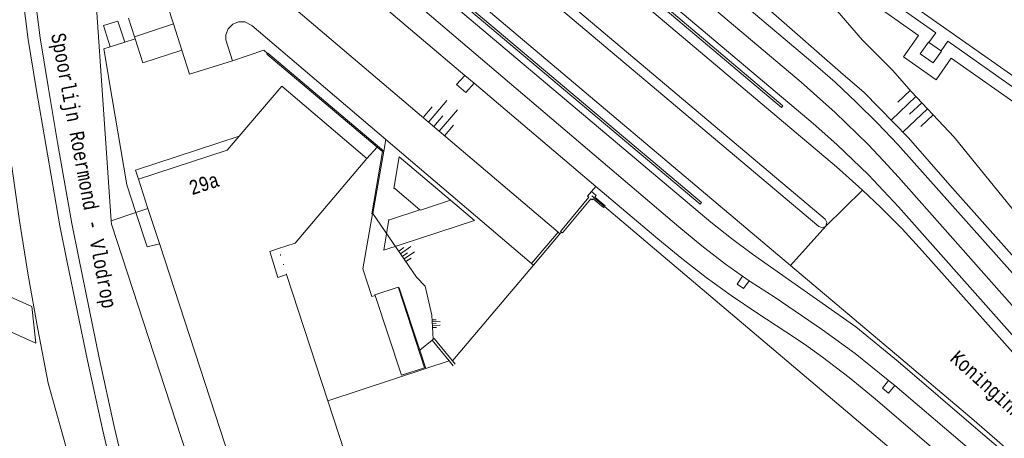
# Model space of a CAD drawing. Header units: metres. Extents: x 196790 to 198335, y 354523 to 356036.
# Tile 93 of 108: x 197305 to 197428, y 355463 to 355516. Entities that reach past the tile are written whole.
import ezdxf

# ---------------------------------------------------------------- set-up
doc = ezdxf.new("R2010")
doc.units = ezdxf.units.M
doc.linetypes.add('DGN Style 1', pattern=[1.160006, 0.00193, -1.158076])
doc.linetypes.add('DGN Style 2', pattern=[186.027128, 111.616277, -74.410851])
for name, color, linetype, lineweight in [('afdak', 252, 'DGN Style 2', 18), ('functiescheiding', 252, 'Continuous', 18), ('heg of haag', 252, 'Continuous', 18), ('hoofdgebouw', 252, 'Continuous', 18), ('hoofdgebouw maaiveld', 252, 'Continuous', 18), ('huisnummer BAG', 252, 'Continuous', 18), ('kant asfaltverharding', 252, 'Continuous', 18), ('kant betonverharding', 252, 'Continuous', 18), ('kant klinkerverharding', 252, 'Continuous', 18), ('kant muur (extern)', 252, 'Continuous', 18), ('kant tegelverharding', 252, 'Continuous', 18), ('niet betreedbaar trafogebouw geen pand', 252, 'Continuous', 18), ('overbouw', 252, 'Continuous', 18), ('overig WOZ', 252, 'DGN Style 1', 18), ('overige opstallen geen pand', 252, 'Continuous', 18), ('overige tekst', 252, 'Continuous', 18), ('raster', 252, 'Continuous', 18), ('spoorrail', 252, 'Continuous', 18), ('straatnaam', 252, 'Continuous', 18), ('taludlijn', 252, 'Continuous', 18), ('taludsymbool', 252, 'Continuous', 18), ('toekomstig bijgebouw', 252, 'Continuous', 18), ('toekomstig hoofdgebouw', 252, 'Continuous', 18), ('vlakafsluiter grijs', 252, 'DGN Style 2', 18), ('vlakafsluiter groen', 252, 'DGN Style 2', 18)]:
    doc.layers.add(name, color=color, linetype=linetype, lineweight=lineweight)
doc.styles.add('Style-Courier New', font='cour.ttf')

# ---------------------------------------------------------------- blocks, each defined once
blk = doc.blocks.new('TA')
at = {"layer": 'taludsymbool', "linetype": 'Continuous', "lineweight": 0}
for p, q in [((-0.5, 0), (-0.5, -0.5)), ((-0.25, 0), (-0.25, -1)), ((0, 0), (0, -0.5)), ((0.25, 0), (0.25, -1)), ((0.5, 0), (0.5, -0.5))]:
    blk.add_line(p, q, dxfattribs=at)

msp = doc.modelspace()

# ---------------------------------------------------------------- linework, layer by layer
at = {"layer": 'afdak', "flags": 128}
msp.add_lwpolyline([(197300.644, 355478.017), (197307.165, 355475.102), (197306.647, 355479.688), (197301.797, 355481.85), (197301.321, 355480.781)], dxfattribs=at)
at = {"layer": 'functiescheiding'}
msp.add_line((197324.374, 355515.115), (197319.489, 355513.521), dxfattribs=at)
at = {"layer": 'heg of haag', "flags": 128}
msp.add_lwpolyline([(197308.683, 355470.082), (197316.371, 355442.676), (197323.55, 355418.494)], dxfattribs=at)
at = {"layer": 'hoofdgebouw'}
for p, q in [((197332.608, 355501.033), (197337.941, 355507.316)), ((197337.941, 355507.316), (197348.625, 355498.254)), ((197321.195, 355491.991), (197320.001, 355495.654)), ((197322.635, 355487.571), (197321.195, 355491.991)), ((197339.876, 355434.675), (197322.635, 355487.571)), ((197343.726, 355467.85), (197338.561, 355483.703))]:
    msp.add_line(p, q, dxfattribs=at)
at = {"layer": 'hoofdgebouw', "flags": 128}
for points in [[(197348.625, 355498.254), (197339.61, 355487.641), (197337.539, 355486.96)], [(197338.561, 355483.703), (197337.458, 355483.344), (197336.437, 355486.598), (197337.539, 355486.96)], [(197348.295, 355440.787), (197352.136, 355442.039), (197343.726, 355467.85)]]:
    msp.add_lwpolyline(points, dxfattribs=at)
at = {"layer": 'hoofdgebouw maaiveld', "flags": 128}
msp.add_lwpolyline([(197320.001, 355495.654), (197331.122, 355499.296), (197332.608, 355501.033)], dxfattribs=at)
at = {"layer": 'kant asfaltverharding'}
for p, q in [((197431.185, 355507.421), (197339.643, 355571.947)), ((197330.7, 355544.772), (197401.684, 355484.849)), ((197324.374, 355515.115), (197323.624, 355517.439)), ((197339.174, 355517.401), (197372.551, 355488.997)), ((197325.427, 355511.851), (197324.374, 355515.115)), ((197326.407, 355508.811), (197325.427, 355511.851)), ((197331.794, 355510.508), (197326.407, 355508.811)), ((197369.22, 355485.074), (197350.989, 355500.624)), ((197372.551, 355488.997), (197369.22, 355485.074))]:
    msp.add_line(p, q, dxfattribs=at)
at = {"layer": 'kant asfaltverharding', "flags": 128}
for points in [[(197334.277, 355558.989), (197407.416, 355497.21), (197410.242, 355494.707), (197410.691, 355494.281)], [(197406.075, 355489.775), (197406.216, 355490.215), (197406.006, 355490.626), (197332.658, 355552.554)], [(197332.324, 355551.226), (197405.225, 355489.702), (197405.665, 355489.563), (197406.075, 355489.775)], [(197350.989, 355500.624), (197334.211, 355514.934), (197333.321, 355515.376), (197332.533, 355515.397), (197331.805, 355515.079), (197331.244, 355514.507), (197330.935, 355513.768), (197330.959, 355513.135), (197331.794, 355510.508)], [(197410.691, 355494.281), (197412.983, 355492.109), (197415.635, 355489.419), (197418.192, 355486.642), (197440.832, 355461.204), (197444.739, 355456.939), (197448.762, 355452.781), (197452.897, 355448.733), (197457.138, 355444.801), (197526.547, 355382.178), (197529.969, 355378.854), (197533.188, 355375.321), (197536.186, 355371.599), (197538.946, 355367.708), (197539.347, 355366.861), (197539.822, 355366.053)], [(197401.684, 355484.849), (197415.495, 355473.19), (197424.661, 355465.38), (197436.877, 355454.769), (197454.092, 355439.535), (197519.959, 355380.085), (197522.357, 355377.733), (197524.659, 355375.284), (197526.861, 355372.743), (197528.956, 355370.118), (197530.758, 355367.918)]]:
    msp.add_lwpolyline(points, dxfattribs=at)
at = {"layer": 'kant betonverharding'}
msp.add_line((197318.291, 355512.844), (197316.451, 355512.26), dxfattribs=at)
at = {"layer": 'kant betonverharding', "flags": 128}
for points in [[(197318.291, 355512.844), (197317.432, 355515.473), (197315.619, 355514.907), (197316.451, 355512.26)], [(197360.864, 355508.672), (197359.833, 355507.51), (197361.007, 355506.514), (197362.028, 355507.685)]]:
    msp.add_lwpolyline(points, dxfattribs=at)
at = {"layer": 'kant klinkerverharding'}
for p, q in [((197318.742, 355515.839), (197319.489, 355513.521)), ((197319.576, 355513.252), (197318.291, 355512.844)), ((197319.576, 355513.252), (197319.489, 355513.521)), ((197348.625, 355498.254), (197349.896, 355499.687)), ((197322.623, 355487.568), (197322.635, 355487.571))]:
    msp.add_line(p, q, dxfattribs=at)
at = {"layer": 'kant klinkerverharding', "flags": 128}
for points in [[(197334.884, 355561.397), (197404.494, 355502.631), (197407.492, 355500), (197411.44, 355496.204), (197415.182, 355492.204), (197442.016, 355461.962), (197446.398, 355457.039), (197450.971, 355452.287), (197455.725, 355447.716), (197460.65, 355443.336), (197526.834, 355383.554), (197530.432, 355380.018), (197533.841, 355376.291), (197537.047, 355372.387), (197540.035, 355368.323), (197541.103, 355366.787), (197541.1, 355366.275), (197540.769, 355365.885), (197540.265, 355365.797), (197539.822, 355366.053)], [(197330.081, 355542.315), (197391.705, 355490.282), (197394.272, 355488.21), (197396.927, 355486.253), (197409.869, 355477.148), (197415.172, 355472.791), (197425.473, 355463.914), (197436.033, 355454.933), (197446.377, 355445.703), (197500.055, 355397.042)], [(197325.427, 355511.851), (197320.538, 355510.264), (197319.576, 355513.252)], [(197316.451, 355512.26), (197315.682, 355512.016), (197316.711, 355505.769)], [(197331.794, 355510.508), (197335.684, 355511.816), (197336.163, 355511.427)], [(197316.711, 355505.769), (197318.545, 355494.956), (197319.675, 355491.473)], [(197319.675, 355491.473), (197321.071, 355487.169), (197322.623, 355487.568)]]:
    msp.add_lwpolyline(points, dxfattribs=at)
at = {"layer": 'kant muur (extern)'}
for p, q in [((197350.736, 355499.173), (197349.372, 355491.338)), ((197378.229, 355492.088), (197378.359, 355492.239)), ((197378.359, 355492.239), (197378.438, 355492.33)), ((197356.905, 355475.582), (197356.783, 355475.482)), ((197356.783, 355475.482), (197358.914, 355472.88)), ((197358.914, 355472.88), (197359.423, 355472.259)), ((197359.322, 355472.887), (197359.67, 355472.462))]:
    msp.add_line(p, q, dxfattribs=at)
at = {"layer": 'kant muur (extern)', "flags": 128}
for points in [[(197334.711, 355560.713), (197400.702, 355504.833), (197400.548, 355504.624), (197334.605, 355560.291)], [(197330.296, 355543.168), (197390.353, 355492.535), (197390.509, 355492.735), (197330.369, 355543.458)], [(197336.163, 355511.427), (197336.094, 355511.345), (197349.896, 355499.687)], [(197336.163, 355511.427), (197336.191, 355511.46), (197350.736, 355499.173)], [(197349.896, 355499.687), (197350.574, 355499.114), (197349.234, 355491.312), (197349.304, 355491.299)], [(197372.973, 355489.007), (197372.845, 355489.114), (197376.398, 355493.379), (197376.231, 355493.508), (197376.741, 355494.099)], [(197376.741, 355494.099), (197377.332, 355493.589), (197377.181, 355493.415), (197378.438, 355492.33)], [(197372.973, 355489.007), (197373.091, 355488.909), (197376.651, 355493.183), (197376.813, 355493.049), (197376.94, 355493.201), (197378.229, 355492.088)], [(197349.372, 355491.338), (197349.363, 355491.289), (197349.304, 355491.299)], [(197356.905, 355475.582), (197357.031, 355475.685), (197359.322, 355472.887)]]:
    msp.add_lwpolyline(points, dxfattribs=at)
at = {"layer": 'kant tegelverharding'}
for p, q in [((197343.983, 355522.989), (197360.864, 355508.672)), ((197419.854, 355514.014), (197419.011, 355512.805)), ((197420.521, 355511.742), (197421.357, 355512.955)), ((197360.864, 355508.672), (197360.866, 355508.67)), ((197360.866, 355508.67), (197362.028, 355507.685)), ((197362.028, 355507.685), (197377.293, 355494.738)), ((197395.662, 355483.492), (197396.496, 355482.906)), ((197355.23, 355474.213), (197355.987, 355471.911)), ((197413.956, 355470.414), (197414.718, 355469.764))]:
    msp.add_line(p, q, dxfattribs=at)
at = {"layer": 'kant tegelverharding', "flags": 128}
for points in [[(197335.699, 355564.637), (197402.989, 355507.82), (197407.282, 355504.012), (197411.384, 355500), (197413.312, 355497.973), (197415.191, 355495.9), (197444.001, 355463.354), (197447.56, 355459.339), (197451.247, 355455.437), (197455.057, 355451.655), (197458.983, 355447.998), (197528.712, 355385.121), (197532.368, 355381.471), (197535.841, 355377.637), (197539.117, 355373.633), (197542.184, 355369.475), (197544.005, 355366.873)], [(197419.854, 355514.014), (197373.182, 355546.898), (197371.817, 355546.684)], [(197367.015, 355541.873), (197404.462, 355510.238), (197407.246, 355507.809), (197409.952, 355505.29), (197412.576, 355502.686), (197415.113, 355500), (197448.987, 355461.956), (197452.201, 355458.454), (197455.521, 355455.05), (197458.943, 355451.749), (197462.463, 355448.555), (197505.711, 355409.607)], [(197329.337, 355539.359), (197387.693, 355489.686), (197390.561, 355487.277), (197393.532, 355484.991), (197395.662, 355483.492)], [(197448.864, 355491.822), (197443.438, 355495.855), (197435.464, 355501.555), (197436.171, 355502.518), (197421.357, 355512.955)], [(197377.293, 355494.738), (197385.054, 355488.156), (197388.044, 355485.699), (197391.11, 355483.334), (197394.248, 355481.066), (197397.453, 355478.897), (197401.098, 355476.512), (197403.412, 355474.954), (197405.686, 355473.338), (197409.037, 355470.786), (197412.286, 355468.106), (197432.807, 355450.493), (197488.775, 355400.318), (197488.219, 355399.661)], [(197349.304, 355491.299), (197348.111, 355484.416), (197349.221, 355480.931), (197349.653, 355481.071)], [(197395.662, 355483.492), (197394.983, 355482.488), (197395.791, 355481.927), (197396.496, 355482.906)], [(197396.496, 355482.906), (197396.598, 355482.834), (197399.75, 355480.812), (197405.671, 355476.769), (197409.773, 355473.804), (197413.71, 355470.624), (197413.956, 355470.414)], [(197352.567, 355482.013), (197352.654, 355482.041), (197355.23, 355474.213)], [(197413.956, 355470.414), (197413.185, 355469.469), (197413.944, 355468.842), (197414.718, 355469.764)], [(197414.718, 355469.764), (197424.611, 355461.326), (197432.185, 355454.73)]]:
    msp.add_lwpolyline(points, dxfattribs=at)
at = {"layer": 'niet betreedbaar trafogebouw geen pand', "flags": 128}
msp.add_lwpolyline([(197420.578, 355511.702), (197418.955, 355512.845), (197417.926, 355511.363), (197419.557, 355510.223), (197420.578, 355511.702)], dxfattribs=at)
at = {"layer": 'overbouw', "flags": 128}
msp.add_lwpolyline([(197332.608, 355501.033), (197319.61, 355496.805), (197320.001, 355495.654)], dxfattribs=at)
at = {"layer": 'overig WOZ'}
msp.add_line((197338.561, 355483.703), (197337.539, 355486.96), dxfattribs=at)
at = {"layer": 'overige opstallen geen pand'}
msp.add_line((197355.821, 355471.987), (197352.567, 355482.013), dxfattribs=at)
at = {"layer": 'overige opstallen geen pand', "flags": 128}
for points in [[(197352.567, 355482.013), (197352.529, 355482.131), (197349.622, 355481.166), (197349.653, 355481.071)], [(197349.653, 355481.071), (197352.964, 355471.059), (197355.821, 355471.987)]]:
    msp.add_lwpolyline(points, dxfattribs=at)
at = {"layer": 'raster'}
for p, q in [((197312.872, 355543.995), (197316.6, 355490.425)), ((197376.793, 355493.565), (197378.359, 355492.239)), ((197378.359, 355492.239), (197425.291, 355452.51)), ((197316.6, 355490.425), (197319.675, 355491.473)), ((197319.675, 355491.473), (197321.195, 355491.991)), ((197369.465, 355484.865), (197372.791, 355488.792)), ((197372.791, 355488.792), (197372.973, 355489.007)), ((197359.322, 355472.887), (197369.465, 355484.865)), ((197355.987, 355471.911), (197358.914, 355472.88)), ((197343.726, 355467.85), (197355.987, 355471.911))]:
    msp.add_line(p, q, dxfattribs=at)
at = {"layer": 'raster', "flags": 128}
for points in [[(197304.157, 355497.243), (197305.115, 355490.425), (197306.189, 355483.624), (197307.378, 355476.842), (197308.683, 355470.082)], [(197316.6, 355490.425), (197316.627, 355490.032), (197343.434, 355407.837), (197353.344, 355411.108)]]:
    msp.add_lwpolyline(points, dxfattribs=at)
at = {"layer": 'spoorrail', "flags": 128}
for points in [[(197352.35, 355362.097), (197350.349, 355366.197), (197346.861, 355373.779), (197343.782, 355380.883), (197342.823, 355383.208), (197340.446, 355389.133), (197335.045, 355403.224), (197332.394, 355410.412), (197331.094, 355414.012), (197323.281, 355439.598), (197321.177, 355447.395), (197319.255, 355454.94), (197316.95, 355464.635), (197315.064, 355473.246), (197312.516, 355485.734), (197311.644, 355490.092), (197309.868, 355500.249), (197308.685, 355507.267), (197307.687, 355513.366), (197306.714, 355520.963), (197305.925, 355527.876), (197305.242, 355534.132), (197305.169, 355535.242)], [(197303.753, 355533.948), (197304.435, 355527.71), (197305.225, 355520.783), (197306.202, 355513.149), (197307.206, 355507.021), (197308.389, 355500), (197310.17, 355489.816), (197311.045, 355485.437), (197313.599, 355472.925), (197315.487, 355464.301), (197317.798, 355454.582), (197319.726, 355447.015), (197321.839, 355439.184), (197329.67, 355413.538), (197330.983, 355409.902), (197333.641, 355402.696), (197339.05, 355388.586), (197341.437, 355382.636), (197342.401, 355380.299), (197345.491, 355373.168), (197348.99, 355365.561), (197350.972, 355361.408)]]:
    msp.add_lwpolyline(points, dxfattribs=at)
at = {"layer": 'taludlijn', "flags": 128}
for points in [[(197367.946, 355542.972), (197376.512, 355535.852), (197393.393, 355521.873), (197399.541, 355516.417), (197407.911, 355509.085), (197410.908, 355506.541), (197416.462, 355500.86), (197421.61, 355494.914), (197433.11, 355481.993), (197449.494, 355463.669), (197453.159, 355459.683), (197464.106, 355450.066), (197475.312, 355439.704)], [(197456.554, 355460.728), (197455.356, 355461.699), (197452.154, 355463.986), (197422.17, 355500.922), (197416.816, 355506.597), (197414.449, 355509.341), (197410.667, 355513.104), (197399.47, 355526.144), (197388.366, 355534.365)], [(197349.372, 355491.338), (197354.831, 355483.358), (197355.909, 355482.227), (197356.761, 355478.611), (197356.905, 355475.582)]]:
    msp.add_lwpolyline(points, dxfattribs=at)
at = {"layer": 'toekomstig bijgebouw'}
msp.add_line((197359.102, 355493.014), (197352.648, 355498.477), dxfattribs=at)
at = {"layer": 'toekomstig bijgebouw', "flags": 128}
for points in [[(197352.648, 355498.477), (197352.002, 355494.502), (197352.101, 355494.486), (197355.261, 355491.81)], [(197359.102, 355493.014), (197362.109, 355490.468), (197350.741, 355486.749), (197351.364, 355490.584), (197351.463, 355490.568), (197355.261, 355491.81)]]:
    msp.add_lwpolyline(points, dxfattribs=at)
at = {"layer": 'toekomstig hoofdgebouw', "flags": 128}
msp.add_lwpolyline([(197359.102, 355493.014), (197355.306, 355491.772), (197355.261, 355491.81)], dxfattribs=at)
at = {"layer": 'vlakafsluiter grijs'}
for p, q in [((197406.075, 355489.775), (197410.691, 355494.281)), ((197401.684, 355484.849), (197406.075, 355489.775))]:
    msp.add_line(p, q, dxfattribs=at)
at = {"layer": 'vlakafsluiter groen'}
for p, q in [((197417.714, 355513.687), (197388.366, 355534.365)), ((197350.989, 355500.624), (197350.736, 355499.173)), ((197377.293, 355494.738), (197376.741, 355494.099)), ((197372.791, 355488.792), (197372.551, 355488.997)), ((197369.465, 355484.865), (197369.22, 355485.074)), ((197355.23, 355474.213), (197356.783, 355475.482))]:
    msp.add_line(p, q, dxfattribs=at)
at = {"layer": 'vlakafsluiter groen', "flags": 128}
for points in [[(197421.789, 355510.816), (197419.934, 355508.129), (197415.841, 355510.99), (197417.714, 355513.687)], [(197447.969, 355490.618), (197442.554, 355494.643), (197433.356, 355501.218), (197434.057, 355502.173), (197421.789, 355510.816)]]:
    msp.add_lwpolyline(points, dxfattribs=at)

# ---------------------------------------------------------------- block references
at = {"layer": 'taludsymbool'}
for p, xscale, yscale, zscale, rotation in [((197356.986, 355502.243), 3.536313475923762, 3.536313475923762, 3.536313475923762, 139.5990455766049), ((197418.099, 355505.237), 4.204115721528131, 4.204115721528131, 4.204115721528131, 313.3325977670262), ((197353.04, 355485.977), 1.583504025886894, 1.583504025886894, 1.583504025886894, 124.3724862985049), ((197356.813, 355477.528), 0.9730878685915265, 0.9730878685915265, 0.9730878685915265, 92.70950707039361)]:
    msp.add_blockref('TA', p, dxfattribs=dict(at, xscale=xscale, yscale=yscale, zscale=zscale, rotation=rotation))

# ---------------------------------------------------------------- texts
at = {"layer": 'huisnummer BAG', "style": 'Style-Courier New', "width": 0.694444}
msp.add_text('29a', height=1.8, rotation=18.12681, dxfattribs=at).set_placement((197326.701, 355493.639))
at = {"layer": 'overige tekst', "style": 'Style-Courier New', "width": 0.694444}
msp.add_text('Spoorlijn Roermond - Vlodrop', height=1.8, rotation=280.60206, dxfattribs=at).set_placement((197309.044, 355513.795))
at = {"layer": 'straatnaam', "style": 'Style-Courier New', "width": 0.694444}
msp.add_text('Koninginnelaan', height=1.8, rotation=317.91907, dxfattribs=at).set_placement((197421.519, 355472.994))

doc.saveas('drawing.dxf')
